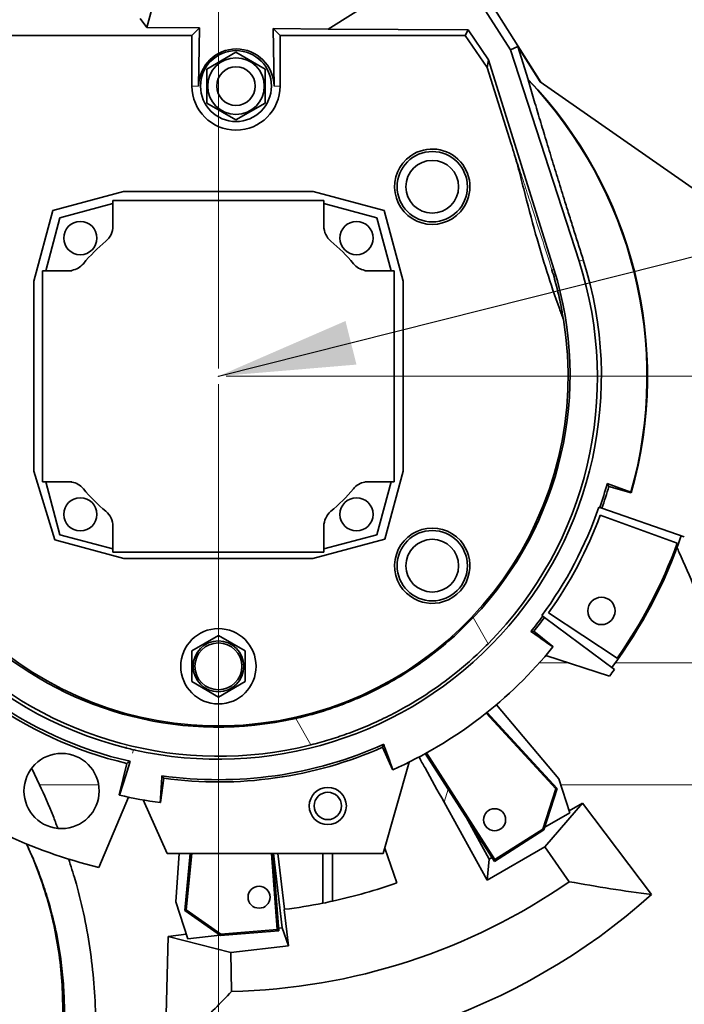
# Model space of a CAD drawing. Header units: millimetres. Extents: x 0 to 11920, y 0 to 8400.
# Tile 101 of 121: x 8081 to 8421, y 4892 to 5396. Entities that reach past the tile are written whole.
import ezdxf

# ---------------------------------------------------------------- set-up
doc = ezdxf.new("R2010")
doc.units = ezdxf.units.MM
doc.header["$LTSCALE"] = 20
doc.header["$PDSIZE"] = -1
doc.styles.add('SLDTEXTSTYLE0', font='TXT', dxfattribs={"width": 0.605})
doc.dimstyles.new('SLDDIMSTYLE0', dxfattribs={"dimtxt": 70, "dimasz": 70, "dimexe": 0, "dimexo": 0.0625, "dimgap": -17.5, "dimtad": 1, "dimdec": 1, "dimrnd": 1e-09, "dimzin": 12, "dimdsep": 46, "dimtxsty": 'SLDTEXTSTYLE0', "dimsah": 1, "dimcen": 0.09, "dimadec": 0, "dimazin": 3, "dimtfac": 1, "dimtofl": 0, "dimtmove": 0, "dimatfit": 3, "dimfxl": 1, "dimfrac": 2, "dimtolj": 1, "dimarcsym": 0})
doc.dimstyles.new('SLDDIMSTYLE1', dxfattribs={"dimtxt": 70, "dimasz": 70, "dimexe": 0, "dimexo": 0.0625, "dimgap": -17.5, "dimtad": 1, "dimdec": 1, "dimrnd": 1e-09, "dimzin": 12, "dimdsep": 46, "dimtxsty": 'SLDTEXTSTYLE0', "dimsah": 1, "dimcen": 0.09, "dimadec": 0, "dimazin": 3, "dimtfac": 1, "dimtmove": 0, "dimatfit": 0, "dimfxl": 1, "dimfrac": 2, "dimtolj": 1, "dimarcsym": 0})
doc.dimstyles.new('SLDDIMSTYLE2', dxfattribs={"dimtxt": 70, "dimasz": 70, "dimexe": 0, "dimexo": 0.0625, "dimgap": 17.5, "dimtad": 1, "dimdec": 1, "dimrnd": 1e-09, "dimzin": 12, "dimdsep": 46, "dimtxsty": 'SLDTEXTSTYLE0', "dimsah": 1, "dimcen": 0.09, "dimadec": 0, "dimazin": 3, "dimtfac": 1, "dimtmove": 0, "dimatfit": 0, "dimfxl": 1, "dimfrac": 2, "dimtolj": 1, "dimtzin": 12, "dimarcsym": 0})
doc.dimstyles.new('SLDDIMSTYLE5', dxfattribs={"dimtxt": 0.18, "dimasz": 70, "dimexe": 0, "dimexo": 0.0625, "dimgap": 0, "dimtad": 0, "dimtih": 1, "dimtoh": 1, "dimdec": 0, "dimrnd": 1e-09, "dimzin": 0, "dimdsep": 46, "dimtxsty": 'Standard', "dimsah": 1, "dimcen": 0.09, "dimadec": 0, "dimazin": 0, "dimtfac": 70, "dimtdec": 0, "dimtofl": 0, "dimtmove": 0, "dimatfit": 3, "dimfxl": 1, "dimfrac": 2, "dimtolj": 1, "dimtzin": 0, "dimarcsym": 0})

# ---------------------------------------------------------------- blocks, each defined once
blk = doc.blocks.new('_D')
at = {"color": 7, "linetype": 'Continuous', "lineweight": 0}
for p, q in [((8250.75, 6346.66), (8250.75, 6454.09)), ((8250.75, 6454.09), (8459.29, 6454.09)), ((8459.29, 6454.09), (8459.29, 6346.66)), ((7872.78, 5643.24), (7872.78, 6355.17)), ((8182.78, 5217.64), (8182.78, 6355.17)), ((8459.29, 6346.66), (8250.75, 6346.66)), ((8182.78, 6325.17), (7872.78, 6325.17)), ((8182.78, 6325.17), (8467.31, 6325.17))]:
    blk.add_line(p, q, dxfattribs=at)
at = {"color": 7, "linetype": 'Continuous', "lineweight": 18}
for points in [[(7872.78, 6325.17), (7942.78, 6315.17), (7942.78, 6335.17)], [(8182.78, 6325.17), (8112.78, 6335.17), (8112.78, 6315.17)]]:
    blk.add_solid(points, dxfattribs=at)
at = {"color": 7, "linetype": 'Continuous', "lineweight": 18, "insert": (8274.81, 6436.89), "char_height": 70, "attachment_point": 1, "style": 'SLDTEXTSTYLE0'}
blk.add_mtext('310', dxfattribs=at)
blk = doc.blocks.new('_D_1')
at = {"color": 7, "linetype": 'Continuous', "lineweight": 0}
for p, q in [((9195.6, 5708.24), (9195.6, 5828.24)), ((7698.78, 5708.24), (9225.6, 5708.24)), ((9195.6, 5213.64), (9195.6, 5708.24)), ((9066.68, 5316.56), (9066.68, 5605.31)), ((9066.68, 5605.31), (9174.11, 5605.31)), ((9174.11, 5605.31), (9174.11, 5316.56)), ((9174.11, 5316.56), (9066.68, 5316.56)), ((8186.78, 5213.64), (9225.6, 5213.64)), ((9195.6, 5213.64), (9195.6, 5093.64))]:
    blk.add_line(p, q, dxfattribs=at)
at = {"color": 7, "linetype": 'Continuous', "lineweight": 18}
for points in [[(9195.6, 5708.24), (9205.6, 5778.24), (9185.6, 5778.24)], [(9195.6, 5213.64), (9185.6, 5143.64), (9205.6, 5143.64)]]:
    blk.add_solid(points, dxfattribs=at)
at = {"color": 7, "linetype": 'Continuous', "lineweight": 18, "insert": (9083.88, 5340.62), "char_height": 70, "attachment_point": 1, "rotation": 90, "style": 'SLDTEXTSTYLE0'}
blk.add_mtext('494,6', dxfattribs=at)
blk = doc.blocks.new('_D_2')
at = {"color": 7, "linetype": 'Continuous', "lineweight": 0}
for p, q in [((9034.25, 5639.24), (9034.25, 5759.24)), ((7796.78, 5639.24), (9064.25, 5639.24)), ((9034.25, 5213.64), (9034.25, 5639.24)), ((8905.34, 5282.06), (8905.34, 5570.81)), ((8905.34, 5570.81), (9012.77, 5570.81)), ((9012.77, 5570.81), (9012.77, 5282.06)), ((9012.77, 5282.06), (8905.34, 5282.06)), ((8186.78, 5213.64), (9064.25, 5213.64)), ((9034.25, 5213.64), (9034.25, 5093.64))]:
    blk.add_line(p, q, dxfattribs=at)
at = {"color": 7, "linetype": 'Continuous', "lineweight": 18}
for points in [[(9034.25, 5639.24), (9044.25, 5709.24), (9024.25, 5709.24)], [(9034.25, 5213.64), (9024.25, 5143.64), (9044.25, 5143.64)]]:
    blk.add_solid(points, dxfattribs=at)
at = {"color": 7, "linetype": 'Continuous', "lineweight": 18, "insert": (8922.53, 5306.12), "char_height": 70, "attachment_point": 1, "rotation": 90, "style": 'SLDTEXTSTYLE0'}
blk.add_mtext('425,6', dxfattribs=at)
blk = doc.blocks.new('_D_5')
at = {"color": 7, "linetype": 'Continuous', "lineweight": 0}
for p, q in [((8182.78, 5209.64), (8182.78, 4467.35)), ((8291.78, 4759.93), (8291.78, 4467.35)), ((8182.78, 4497.35), (8062.78, 4497.35)), ((8182.78, 4497.35), (8291.78, 4497.35)), ((8291.78, 4497.35), (8737.48, 4497.35))]:
    blk.add_line(p, q, dxfattribs=at)
at = {"color": 7, "linetype": 'Continuous', "lineweight": 18}
for centre, start, end in [((8671.81, 4551.06), 153.4349, 206.5651), ((8617.37, 4551.06), 333.4349, 26.5651)]:
    blk.add_arc(centre, 120.11, start, end, dxfattribs=at)
for points in [[(8182.78, 4497.35), (8112.78, 4507.35), (8112.78, 4487.35)], [(8291.78, 4497.35), (8361.78, 4487.35), (8361.78, 4507.35)]]:
    blk.add_solid(points, dxfattribs=at)
at = {"color": 7, "linetype": 'Continuous', "lineweight": 18, "insert": (8564.38, 4587.58), "char_height": 70, "attachment_point": 1, "style": 'SLDTEXTSTYLE0'}
blk.add_mtext('109', dxfattribs=at)
blk = doc.blocks.new('_D_6')
at = {"color": 7, "linetype": 'Continuous', "lineweight": 0}
for p, q in [((8186.78, 5213.64), (8733.41, 5213.64)), ((8703.41, 4763.64), (8703.41, 5213.64)), ((8145.78, 4763.64), (8733.41, 4763.64))]:
    blk.add_line(p, q, dxfattribs=at)
at = {"color": 7, "linetype": 'Continuous', "lineweight": 18}
for centre, start, end in [((8649.69, 4961.41), 63.4349, 116.5651), ((8649.69, 5015.86), 243.4349, 296.5651)]:
    blk.add_arc(centre, 120.11, start, end, dxfattribs=at)
for points in [[(8703.41, 5213.64), (8693.41, 5143.64), (8713.41, 5143.64)], [(8703.41, 4763.64), (8713.41, 4833.64), (8693.41, 4833.64)]]:
    blk.add_solid(points, dxfattribs=at)
at = {"color": 7, "linetype": 'Continuous', "lineweight": 18, "insert": (8613.18, 4908.43), "char_height": 70, "attachment_point": 1, "rotation": 90, "style": 'SLDTEXTSTYLE0'}
blk.add_mtext('450', dxfattribs=at)
blk = doc.blocks.new('_D_10')
at = {"color": 7, "linetype": 'Continuous', "lineweight": 0}
for p, q in [((8644.59, 5639.24), (8644.59, 5759.24)), ((8515.67, 5454.96), (8515.67, 5663.51)), ((8515.67, 5663.51), (8623.1, 5663.51)), ((8623.1, 5663.51), (8623.1, 5454.96)), ((7876.78, 5639.24), (8674.59, 5639.24)), ((8644.59, 5479.24), (8644.59, 5639.24)), ((7876.78, 5479.24), (8674.59, 5479.24)), ((8644.59, 5479.24), (8644.59, 5359.24)), ((8623.1, 5454.96), (8515.67, 5454.96))]:
    blk.add_line(p, q, dxfattribs=at)
at = {"color": 7, "linetype": 'Continuous', "lineweight": 18}
for points in [[(8644.59, 5639.24), (8654.59, 5709.24), (8634.59, 5709.24)], [(8644.59, 5479.24), (8634.59, 5409.24), (8654.59, 5409.24)]]:
    blk.add_solid(points, dxfattribs=at)
at = {"color": 7, "linetype": 'Continuous', "lineweight": 18, "insert": (8532.87, 5479.03), "char_height": 70, "attachment_point": 1, "rotation": 90, "style": 'SLDTEXTSTYLE0'}
blk.add_mtext('160', dxfattribs=at)
blk = doc.blocks.new('SW_NOTE_0_3')
at = {"color": 0, "linetype": 'Continuous', "lineweight": 0, "insert": (-733.62, 451.49), "char_height": 70, "attachment_point": 1, "style": 'SLDTEXTSTYLE0'}
blk.add_mtext('Allowed positions for', dxfattribs=at)

msp = doc.modelspace()

# ---------------------------------------------------------------- linework, layer by layer
at = {"color": 7, "linetype": 'Continuous', "lineweight": 35}
for p, q in [((8347.90328, 5364.092417), (8250.903618, 5517.285492)), ((8146.114164, 5392.208787), (8157.649052, 5433.858082)), ((8332.404714, 5380.628989), (8300.618862, 5430.283427)), ((8239.046079, 5391.296422), (8264.609476, 5407.482799)), ((8142.666018, 5396.799239), (8146.114164, 5392.208787)), ((7987.393232, 5388.073343), (8169.217831, 5388.073343)), ((8146.114164, 5392.208787), (8173.088452, 5391.943965)), ((8173.088452, 5391.943965), (8169.217831, 5388.073343)), ((8169.217831, 5362.135074), (8169.217831, 5388.073343)), ((8173.088452, 5391.943965), (8172.637679, 5362.135074)), ((8210.836759, 5391.573369), (8239.046079, 5391.296422)), ((8211.29062, 5362.135074), (8210.836759, 5391.573369)), ((8214.336785, 5388.073343), (8210.836759, 5391.573369)), ((8214.336785, 5388.073343), (8214.336785, 5362.135074)), ((8214.336785, 5388.073343), (8309.095597, 5388.073343)), ((8239.046079, 5391.296422), (8310.64784, 5391.010106)), ((8309.095597, 5388.073343), (8310.64784, 5391.010106)), ((8320.320945, 5371.606541), (8309.095597, 5388.073343)), ((8321.023904, 5375.543625), (8310.64784, 5391.010106)), ((8176.777308, 5370.795328), (8191.777308, 5379.455582)), ((8191.777308, 5379.455582), (8206.777308, 5370.795328)), ((8332.404714, 5380.628989), (8336.094803, 5382.350067)), ((8367.433503, 5272.452113), (8332.404714, 5380.628989)), ((8347.459247, 5364.402023), (8336.094803, 5382.350067)), ((8336.094803, 5382.350067), (8341.433668, 5365.588691)), ((8320.320945, 5371.606541), (8321.023904, 5375.543625)), ((8354.59925, 5268.364122), (8321.023904, 5375.543625)), ((8176.777308, 5353.47482), (8176.777308, 5370.795328)), ((8206.777308, 5370.795328), (8206.777308, 5353.47482)), ((8332.752972, 5332.576171), (8320.320945, 5371.606541)), ((8341.433668, 5365.588691), (8341.343921, 5365.319605)), ((8347.459247, 5364.402023), (8465.500953, 5282.096295)), ((8191.777308, 5344.814566), (8176.777308, 5353.47482)), ((8206.777308, 5353.47482), (8191.777308, 5344.814566)), ((8134.196231, 5308.169064), (8097.95431, 5298.458071)), ((8231.358385, 5308.169064), (8134.196231, 5308.169064)), ((8267.600305, 5298.458071), (8231.358385, 5308.169064)), ((8128.777308, 5303.635074), (8128.777308, 5290.472565)), ((8236.777308, 5303.635074), (8128.777308, 5303.635074)), ((8236.777308, 5290.472565), (8236.777308, 5303.635074)), ((8097.95431, 5298.458071), (8088.243317, 5262.216151)), ((8128.777308, 5302.027379), (8101.652952, 5294.759429)), ((8263.901663, 5294.759429), (8236.777308, 5302.027379)), ((8277.311298, 5262.216151), (8267.600305, 5298.458071)), ((8101.652952, 5294.759429), (8094.385003, 5267.635074)), ((8271.169613, 5267.635074), (8263.901663, 5294.759429)), ((8092.777308, 5267.635074), (8092.777308, 5159.635074)), ((8107.777308, 5267.635074), (8092.777308, 5267.635074)), ((8107.777308, 5267.805342), (8107.777308, 5267.635074)), ((8257.777308, 5267.635074), (8257.777308, 5267.805342)), ((8272.777308, 5267.635074), (8257.777308, 5267.635074)), ((8272.777308, 5159.635074), (8272.777308, 5267.635074)), ((8088.243317, 5262.216151), (8088.243317, 5165.0761)), ((8277.311298, 5165.053997), (8277.311298, 5262.216151)), ((8088.243317, 5165.0761), (8099.007355, 5129.865121)), ((8267.985746, 5130.250562), (8277.311298, 5165.053997)), ((8092.777308, 5159.635074), (8107.777308, 5159.635074)), ((8094.385003, 5159.635074), (8101.652952, 5132.510718)), ((8107.777308, 5159.635074), (8107.777308, 5159.464806)), ((8257.777308, 5159.635074), (8272.777308, 5159.635074)), ((8257.777308, 5159.464806), (8257.777308, 5159.635074)), ((8263.901663, 5132.510718), (8271.169613, 5159.635074)), ((8394.032745, 5154.28267), (8381.884109, 5158.65724)), ((8381.884109, 5158.65724), (8382.676625, 5157.24397)), ((8394.206115, 5153.972677), (8382.676625, 5157.24397)), ((8394.206115, 5153.972677), (8394.032745, 5154.28267)), ((8378.081443, 5146.386467), (8377.554134, 5146.568034)), ((8378.081443, 5146.386467), (8379.162434, 5146.014252)), ((8378.233373, 5142.494884), (8417.700463, 5128.130038)), ((8379.162434, 5146.014252), (8421.345304, 5131.489525)), ((8128.777308, 5136.797583), (8128.777308, 5123.635074)), ((8236.777308, 5123.635074), (8236.777308, 5136.797583)), ((8101.652952, 5132.510718), (8128.777308, 5125.242769)), ((8236.777308, 5125.242769), (8263.901663, 5132.510718)), ((8099.007355, 5129.865121), (8134.366024, 5120.390794)), ((8231.188591, 5120.390794), (8267.985746, 5130.250562)), ((8128.777308, 5123.635074), (8236.777308, 5123.635074)), ((8134.366024, 5120.390794), (8231.188591, 5120.390794)), ((8348.371821, 5091.10158), (8348.820126, 5090.769851)), ((8349.739158, 5090.089803), (8348.820126, 5090.769851)), ((8386.890558, 5069.2821), (8351.847285, 5092.476737)), ((8385.602007, 5063.552691), (8349.739158, 5090.089803)), ((8182.777974, 5080.851179), (8169.16665, 5072.993703)), ((8196.387965, 5072.992934), (8182.777974, 5080.851179)), ((8342.7461, 5082.959652), (8344.357427, 5083.130061)), ((8344.357427, 5083.130061), (8354.100303, 5075.285278)), ((8169.16665, 5072.993703), (8169.16665, 5057.276444)), ((8196.387965, 5057.277213), (8196.387965, 5072.992934)), ((8350.430155, 5070.669575), (8382.992883, 5060.089303)), ((8169.16665, 5057.276444), (8182.777974, 5049.418968)), ((8182.777974, 5049.418968), (8196.387965, 5057.277213)), ((8325.169187, 5045.494764), (8357.094816, 5007.44728)), ((8355.485346, 5002.384989), (8319.799548, 5041.090828)), ((8356.30027, 5002.56346), (8320.364203, 5041.540747)), ((8267.402212, 5025.208149), (8266.819004, 5023.696434)), ((8271.863001, 5012.249935), (8266.819004, 5023.696434)), ((8288.719679, 5020.443912), (8324.172465, 4965.168054)), ((8289.351938, 5020.791979), (8324.389843, 4966.162977)), ((8131.981964, 4999.364059), (8135.816479, 5015.436978)), ((8267.208234, 4969.320627), (8280.372824, 5016.095897)), ((8087.153872, 5012.853752), (8091.157684, 5004.49978)), ((8154.807347, 5007.826), (8153.141653, 4995.428835)), ((8357.094816, 5007.44728), (8362.697224, 4990.204842)), ((8348.819243, 4981.831486), (8355.485346, 5002.384989)), ((8349.424782, 4981.364365), (8356.30027, 5002.56346)), ((8355.485346, 5002.384989), (8356.30027, 5002.56346)), ((8136.782023, 4998.156433), (8121.509636, 4962.176946)), ((8144.22206, 4996.701665), (8156.574199, 4969.320627)), ((8298.320278, 4995.552827), (8320.349968, 4955.670243)), ((8349.987725, 4972.761147), (8369.229641, 4995.119266)), ((8362.362773, 4991.234178), (8369.229641, 4995.119266)), ((8369.229641, 4995.119266), (8404.545247, 4948.255411)), ((8349.898244, 4982.824184), (8362.697224, 4990.204842)), ((8309.614394, 4987.866126), (8321.458254, 4966.423985)), ((8324.172465, 4965.168054), (8349.424782, 4981.364365)), ((8324.389843, 4966.162977), (8348.819243, 4981.831486)), ((8348.819243, 4981.831486), (8349.424782, 4981.364365)), ((8267.961316, 4971.996411), (8274.207175, 4954.278988)), ((8320.349968, 4955.670243), (8349.987725, 4972.761147)), ((8349.987725, 4972.761147), (8362.406222, 4954.871758)), ((8156.574199, 4969.320627), (8267.208234, 4969.320627)), ((8160.95153, 4944.518676), (8162.685852, 4969.320627)), ((8165.526735, 4940.110093), (8168.353846, 4969.320627)), ((8166.284072, 4940.459939), (8169.077323, 4969.320627)), ((8209.896449, 4969.320627), (8212.94308, 4930.365313)), ((8210.61876, 4969.320627), (8213.717148, 4929.70354)), ((8215.44547, 4931.298381), (8210.959397, 4969.320627)), ((8216.654971, 4940.729772), (8213.281665, 4969.320627)), ((8236.277308, 4943.88936), (8236.277308, 4969.320627)), ((8241.277308, 4969.320627), (8241.277308, 4944.92938)), ((8320.349968, 4955.670243), (8321.458254, 4966.423985)), ((8321.458254, 4966.423985), (8322.851598, 4967.22747)), ((8324.389843, 4966.162977), (8324.172465, 4965.168054)), ((8167.070896, 4925.685204), (8160.95153, 4944.518676)), ((8166.284072, 4940.459939), (8165.526735, 4940.110093)), ((8183.808477, 4927.364432), (8165.526735, 4940.110093)), ((8184.009067, 4928.102431), (8166.284072, 4940.459939)), ((8216.464234, 4940.706162), (8216.654971, 4940.729772)), ((8218.673144, 4921.984287), (8216.464234, 4940.706162)), ((8213.717148, 4929.70354), (8183.808477, 4927.364432)), ((8212.94308, 4930.365313), (8184.009067, 4928.102431)), ((8212.94308, 4930.365313), (8213.717148, 4929.70354)), ((8213.609083, 4931.085295), (8215.44547, 4931.298381)), ((8218.673144, 4921.984287), (8215.44547, 4931.298381)), ((8155.357929, 4864.795817), (8157.052363, 4926.879622)), ((8157.052363, 4926.879622), (8166.339015, 4927.937702)), ((8189.124779, 4918.555622), (8157.052363, 4926.879622)), ((8167.070896, 4925.685204), (8183.485157, 4927.589844)), ((8184.009067, 4928.102431), (8183.808477, 4927.364432)), ((8189.124779, 4918.555622), (8218.673144, 4921.984287)), ((8189.551724, 4898.707928), (8189.124779, 4918.555622))]:
    msp.add_line(p, q, dxfattribs=at)
at = {"color": 8, "linetype": 'Continuous', "lineweight": 18}
for p, q in [((8169.217831, 5362.135074), (8172.637679, 5362.135074)), ((8214.336785, 5362.135074), (8211.29062, 5362.135074)), ((8367.433503, 5272.452113), (8369.613506, 5273.146491)), ((8353.551686, 5268.03045), (8354.59925, 5268.364122)), ((8320.904623, 5076.711063), (8313.278495, 5090.109686)), ((8347.177029, 5066.940348), (8361.907536, 5066.940348)), ((8386.065369, 5066.940348), (8439.975551, 5066.940348)), ((8230.065462, 5024.904026), (8222.365579, 5038.432232)), ((8135.917528, 5023.231464), (8135.315415, 5023.889291)), ((8138.78826, 5020.602188), (8139.342402, 5022.421103)), ((8121.445432, 5004.49978), (8091.157684, 5004.49978)), ((8298.320278, 4995.552827), (8300.397239, 5002.236962)), ((8452.661862, 5004.49978), (8358.052517, 5004.49978))]:
    msp.add_line(p, q, dxfattribs=at)
at = {"color": 7, "linetype": 'Continuous', "lineweight": 35, "flags": 128}
msp.add_lwpolyline([(8153.827147, 5009.116203), (8154.608089, 5008.087676), (8154.807347, 5007.826)], dxfattribs=at)
at = {"color": 8, "linetype": 'Continuous', "lineweight": 18}
for centre, radius in [((8191.777308, 5362.135074), 18.248325), ((8292.277308, 5310.635074), 18.01249), ((8292.277308, 5116.635074), 18.01249)]:
    msp.add_circle(centre, radius, dxfattribs=at)
at = {"color": 7, "linetype": 'Continuous', "lineweight": 35}
for centre, radius in [((8191.777308, 5362.135074), 18.154157), ((8191.777308, 5362.135074), 14.5), ((8191.777308, 5362.135074), 9.875), ((8292.277308, 5310.635074), 17.994279), ((8292.277308, 5310.635074), 13.5), ((8112.067308, 5284.345074), 8.5), ((8253.487308, 5284.345074), 8.5), ((8112.06663, 5142.924396), 8.5), ((8253.487308, 5142.925074), 8.5), ((8292.277308, 5116.635074), 17.994279), ((8292.277308, 5116.635074), 13.5), ((8378.884546, 5093.460404), 7), ((8182.777308, 5065.135074), 19.283991), ((8182.777308, 5065.135074), 13), ((8182.777308, 5065.135074), 12), ((8102.463006, 5001.301344), 19.25), ((8238.777308, 4993.635074), 9.5), ((8238.777308, 4993.635074), 7), ((8324.189988, 4986.569656), 5.65), ((8203.610092, 4946.947532), 5.65)]:
    msp.add_circle(centre, radius, dxfattribs=at)
for centre, radius, start, end in [((8182.777308, 5213.635074), 219.434655, 344.30724468, 43.72925655), ((8182.777308, 5213.635074), 219.685553, 344.24163964, 43.76378964), ((8191.777308, 5362.135074), 22.559477, 180, 0), ((8292.277308, 5310.635074), 19.283991, 318.22903263, 124.84288604), ((8292.277308, 5310.635074), 19.283991, 124.84288604, 318.22903263), ((8118.777308, 5290.472565), 10, 309.7918195, 0), ((8246.777308, 5290.472565), 10, 179.99999999, 230.2081805), ((8182.777308, 5213.635074), 90, 129.7918195, 140.20818051), ((8182.777308, 5213.635074), 90, 39.7918195, 50.2081805), ((8182.777308, 5213.635074), 196.085118, 257.20223457, 17.66781552), ((8105.939817, 5277.635074), 10, 280.58821007, 320.20818044), ((8259.614799, 5277.635074), 10, 219.7918195, 259.41178994), ((8182.777308, 5213.635074), 179, 190.46597469, 9.3137609), ((8182.777308, 5213.635074), 196.085118, 191.57626942, 256.17384621), ((8105.939817, 5149.635074), 10, 79.41178994, 90), ((8105.939817, 5149.635074), 10, 39.79181956, 79.41178993), ((8259.614799, 5149.635074), 10, 100.58821006, 140.2081805), ((8182.777308, 5213.635074), 206.557693, 341, 344.56398224), ((8182.777308, 5213.635074), 207.700971, 341, 344.24637173), ((8182.777308, 5213.635074), 90, 219.79181949, 230.2081805), ((8182.777308, 5213.635074), 90, 309.7918195, 320.2081805), ((8182.777308, 5213.635074), 206, 323.5, 341), ((8118.777308, 5136.797583), 10, 0, 50.2081805), ((8246.777308, 5136.797583), 10, 129.7918195, 180.00000001), ((8182.777308, 5213.635074), 208, 324.3739914, 340), ((8292.277308, 5116.635074), 19.283991, 41.77096737, 235.15711396), ((8182.777308, 5213.635074), 250.689806, 323.5, 341), ((8292.277308, 5116.635074), 19.283991, 349.36895012, 41.77096737), ((8182.777308, 5213.635074), 250, 324.73128582, 340), ((8292.277308, 5116.635074), 19.283991, 287.55913121, 349.36895012), ((8182.777308, 5213.635074), 203.685553, 211.4933154, 256.67022019), ((8182.777308, 5213.635074), 202.263281, 211.08979566, 257.07373994), ((8292.277308, 5116.635074), 19.283991, 235.15711396, 287.55913121), ((8182.777308, 5213.635074), 206.557693, 320.75527647, 323.5), ((8182.777308, 5213.635074), 207.700971, 321.07288699, 323.5), ((8182.777308, 5213.635074), 220.332955, 293.91103504, 321.02969005), ((8182.777308, 5213.635074), 252.314447, 322.51532107, 323.5), ((8182.777308, 5213.635074), 206.557693, 261.94316574, 294.18544862), ((8182.777308, 5213.635074), 196.085118, 256.17384621, 257.20223457), ((8182.777308, 5213.635074), 207.700971, 262.26077625, 293.8678381), ((8182.777308, 5213.635074), 258.814447, 232.85884895, 256.30671318), ((8182.777308, 5213.635074), 220.332955, 256.7117071, 262.21757932), ((8182.777308, 5213.635074), 315, 271.23230287, 304.76769713), ((8182.777308, 5213.635074), 275, 282.28222546, 289.41889955), ((8182.777308, 5213.635074), 275, 281.21817154, 282.28222546), ((8182.777308, 5213.635074), 275, 277.07632929, 281.21817154)]:
    msp.add_arc(centre, radius, start, end, dxfattribs=at)
for centre, major_axis, ratio, start_param, end_param in [((8191.964193, 5361.839923), (-10.341358, 16.332268), 0.9998366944, 4.1632683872, 7.2743218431), ((8183.289803, 5212.825682), (-103.546896, 163.533223), 0.9999877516, 3.3680100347, 4.4610775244), ((8182.299236, 5214.3901), (-96.591923, 152.549126), 0.9999877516, 3.3887669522, 4.4515015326), ((8182.588879, 5214.55496), (-36.233086, 176.885741), 0.9999864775, 2.2287988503, 3.1616689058), ((8182.979304, 5212.648952), (-38.842001, 189.622163), 0.9999864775, 2.1656778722, 3.1852793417), ((8017.427461, 5008.27781), (248.15084, 308.192468), 0.7456587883, 5.4399699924, 5.440597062), ((8424.042999, 5319.950848), (362.082488, 159.554721), 0.7456587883, 3.9841808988, 3.9848079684), ((8439.23179, 5152.452753), (384.877254, -91.820129), 0.7456587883, 3.9841808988, 3.9848079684), ((7921.473772, 5248.744047), (392.154532, -52.690229), 0.7456587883, 5.4399699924, 5.440597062), ((8182.777308, 5197.353573), (0, 333.688894), 0.9988089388, 3.0592310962, 3.8696053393)]:
    msp.add_ellipse(centre, major_axis=major_axis, ratio=ratio, start_param=start_param, end_param=end_param, dxfattribs=at)
at = {"color": 8, "linetype": 'Continuous', "lineweight": 18}
msp.add_ellipse((7952.551125, 5268.560112), major_axis=(345.514808, -82.429434), ratio=0.7456587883, start_param=5.4497082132, end_param=5.4524760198, dxfattribs=at)
at = {"color": 7, "linetype": 'Continuous', "lineweight": 35}
for points, knots in [([(8341.343921, 5365.319605), (8342.274881, 5362.163383), (8344.137486, 5355.84862), (8347.078273, 5345.996448), (8350.156829, 5335.770908), (8353.38423, 5325.152097), (8356.751002, 5314.176307), (8359.810136, 5304.294741), (8362.517061, 5295.617261), (8364.852507, 5288.175724), (8367.218306, 5280.679168), (8368.815107, 5275.65738), (8369.613506, 5273.146491)], [0, 0, 0, 0, 0.1133836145, 0.2268505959, 0.3402139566, 0.4575385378, 0.5749860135, 0.6922852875, 0.7688568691, 0.845427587, 0.9227139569, 1, 1, 1, 1]), ([(8350.940733, 5267.198805), (8348.990674, 5273.575933), (8344.707558, 5287.582682), (8340.072489, 5305.635327), (8336.177695, 5321.109463), (8333.894425, 5328.75434), (8332.752972, 5332.576171)], [0, 0, 0, 0, 0.2947399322, 0.6473678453, 0.8237119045, 1, 1, 1, 1]), ([(8350.940733, 5267.198805), (8353.028626, 5260.865426), (8355.744006, 5252.628636), (8358.727974, 5244.486191), (8359.417528, 5242.604583)], [0, 0, 0, 0, 0.7689135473, 1, 1, 1, 1]), ([(8353.551686, 5268.03045), (8353.559805, 5268.0042), (8354.526913, 5264.877453), (8356.273216, 5258.598018), (8358.167512, 5250.133173), (8359.0579, 5244.77055), (8359.417528, 5242.604583)], [0, 0, 0, 0, 0.00314625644, 0.37476163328, 0.74746576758, 1, 1, 1, 1]), ([(8417.535463, 5126.069896), (8417.940573, 5125.197334), (8421.176174, 5118.228213), (8426.765681, 5104.959563), (8434.075005, 5086.183189), (8438.009306, 5073.352661), (8439.975551, 5066.940348)], [0, 0, 0, 0, 0.0455943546, 0.3641605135, 0.6822265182, 1, 1, 1, 1]), ([(8222.365579, 5038.432232), (8225.547038, 5039.203732), (8231.909955, 5040.746733), (8241.314443, 5043.72775), (8250.588262, 5047.198176), (8261.225885, 5051.874414), (8273.006959, 5058.059369), (8285.77599, 5066.173495), (8297.916637, 5075.437212), (8307.001995, 5083.625398), (8311.925064, 5088.711449), (8313.278495, 5090.109686)], [0, 0, 0, 0, 0.0925373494, 0.1850747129, 0.2787408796, 0.3724070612, 0.5134869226, 0.6545668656, 0.799758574, 0.9449503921, 1, 1, 1, 1]), ([(8342.7461, 5082.959652), (8346.328579, 5080.453633), (8350.169748, 5077.766655), (8353.833276, 5075.234344), (8354.080003, 5075.063801)], [0, 0, 0, 0, 0.9326531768, 1, 1, 1, 1]), ([(8320.904623, 5076.711063), (8318.381831, 5074.239763), (8313.328691, 5069.289762), (8303.851068, 5061.207531), (8292.383579, 5052.653172), (8280.112362, 5045.010912), (8268.835284, 5039.041074), (8258.772033, 5034.422546), (8248.918603, 5030.573183), (8239.346656, 5027.373395), (8233.16172, 5025.727821), (8230.065462, 5024.904026)], [0, 0, 0, 0, 0.1000809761, 0.2004616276, 0.3527965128, 0.5051313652, 0.6096259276, 0.7142056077, 0.8187000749, 0.9092389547, 1, 1, 1, 1]), ([(8267.402212, 5025.208149), (8268.711048, 5021.596935), (8270.202672, 5017.481389), (8271.710115, 5013.257004), (8271.981518, 5012.494652), (8272.082146, 5012.211995)], [0, 0, 0, 0, 0.8183647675, 0.9326550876, 1, 1, 1, 1]), ([(8132.133583, 4999.201345), (8133.01387, 5001.98635), (8134.77541, 5007.55942), (8136.612567, 5013.516979), (8137.531649, 5016.497393)], [0, 0, 0, 0, 0.4997256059, 1, 1, 1, 1]), ([(8135.816479, 5015.436978), (8135.916238, 5015.498434), (8136.487612, 5015.850422), (8137.05956, 5016.204848), (8137.531649, 5016.497393)], [0, 0, 0, 0, 0.1745958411, 1, 1, 1, 1]), ([(8285.445947, 5018.744886), (8286.490654, 5016.87395), (8290.801383, 5009.153988), (8295.079195, 5001.415721), (8298.320278, 4995.552827)], [0, 0, 0, 0, 0.2423504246, 1, 1, 1, 1]), ([(8153.827147, 5009.116203), (8153.58525, 5005.475754), (8153.273662, 5000.78648), (8153.002354, 4996.328585), (8152.941672, 4995.33151)], [0, 0, 0, 0, 0.7763350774, 1, 1, 1, 1]), ([(8100.470809, 4982.32749), (8099.699673, 4984.422469), (8096.929726, 4991.947699), (8093.577018, 4999.238613), (8091.157684, 5004.49978)], [0, 0, 0, 0, 0.2783939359, 1, 1, 1, 1]), ([(8452.661862, 5004.49978), (8453.336365, 4998.211467), (8454.686459, 4985.62471), (8455.545626, 4966.639741), (8455.570897, 4947.630666), (8454.729545, 4928.644908), (8452.512972, 4905.295201), (8448.930624, 4877.618489), (8444.558533, 4845.544231), (8437.481911, 4793.072764), (8428.30945, 4720.127322), (8416.714358, 4626.752098), (8405.425404, 4533.340201), (8395.378856, 4452.617707), (8386.14611, 4384.643442), (8378.175285, 4329.364296), (8372.75792, 4292.526344), (8370.049236, 4274.107351)], [0, 0, 0, 0, 0.0257745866, 0.0515906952, 0.0774240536, 0.1032463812, 0.1290261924, 0.1730067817, 0.2169907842, 0.260974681, 0.3888192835, 0.516664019, 0.6445085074, 0.7723517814, 0.848233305, 0.9241165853, 1, 1, 1, 1]), ([(8084.432749, 4974.269653), (8085.591554, 4971.74872), (8088.937972, 4964.468729), (8093.445443, 4951.993523), (8097.73872, 4936.876182), (8100.797332, 4921.455726), (8102.6501, 4905.84569), (8103.213422, 4891.142694), (8102.824653, 4877.436828), (8101.906836, 4869.019641), (8101.44794, 4864.811167)], [0, 0, 0, 0, 0.0740797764, 0.2139288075, 0.3538255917, 0.4937587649, 0.633717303, 0.7736882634, 0.8868473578, 1, 1, 1, 1]), ([(8084.491866, 4974.243049), (8085.787573, 4971.442862), (8088.584323, 4965.398733), (8092.226621, 4955.884705), (8096.163964, 4943.92184), (8099.750151, 4929.825814), (8102.292845, 4914.848932), (8103.626394, 4900.980024), (8104.001135, 4889.688221), (8103.804228, 4879.742046), (8103.306264, 4871.152368), (8102.653071, 4865.482811), (8102.326648, 4862.64954)], [0, 0, 0, 0, 0.0805556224, 0.17387717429, 0.2671357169, 0.41069925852, 0.55426291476, 0.66480511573, 0.77534489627, 0.85023003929, 0.9251548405, 1, 1, 1, 1]), ([(8052.809568, 4313.089422), (8053.521432, 4320.599672), (8056.045274, 4347.22652), (8060.856024, 4392.926506), (8067.747471, 4450.127098), (8075.193023, 4507.260056), (8084.432728, 4574.788807), (8095.144283, 4652.755549), (8106.569705, 4741.258867), (8114.957712, 4806.295362), (8119.224947, 4848.01346), (8120.119543, 4866.290122), (8120.155731, 4884.605486), (8119.181681, 4902.879844), (8117.135311, 4921.03238), (8113.897697, 4938.683729), (8110.172494, 4953.874113), (8107.217471, 4962.962607), (8106.050571, 4966.551535)], [0, 0, 0, 0, 0.0343391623, 0.1217461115, 0.2091595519, 0.296579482, 0.3839952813, 0.5193920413, 0.6547889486, 0.790181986, 0.8178622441, 0.8456398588, 0.8734387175, 0.9012029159, 0.9289004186, 0.9565271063, 0.9828331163, 1, 1, 1, 1]), ([(8362.406222, 4954.871758), (8369.489343, 4953.639226), (8383.657358, 4951.173854), (8397.582037, 4949.228306), (8404.545247, 4948.255411)], [0, 0, 0, 0, 0.4999374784, 1, 1, 1, 1]), ([(8189.551724, 4898.707928), (8183.887764, 4892.878999), (8172.558075, 4881.219322), (8161.091908, 4870.270888), (8155.357929, 4864.795817)], [0, 0, 0, 0, 0.4999219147, 1, 1, 1, 1])]:
    msp.add_open_spline(points, degree=3, knots=knots, dxfattribs=at)
at = {"color": 8, "linetype": 'Continuous', "lineweight": 18}
msp.add_open_spline([(8332.752972, 5332.576171), (8332.771826, 5332.518716), (8333.924965, 5329.00462), (8336.225917, 5321.959697), (8339.661544, 5311.363755), (8343.700775, 5298.834854), (8348.336733, 5284.384583), (8351.813289, 5273.482077), (8353.551686, 5268.03045)], degree=3, knots=[0, 0, 0, 0, 0.0027382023, 0.1674737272, 0.3324010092, 0.4972715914, 0.748618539, 1, 1, 1, 1], dxfattribs=at)
at = {"color": 7, "linetype": 'Continuous', "lineweight": 0}
msp.add_point((8182.777308, 5213.635074), dxfattribs=at)

# ---------------------------------------------------------------- block references
msp.add_blockref('SW_NOTE_0_3', (7941.111062, 4571.111137), dxfattribs=at)

# ---------------------------------------------------------------- dimensions: what is measured, and where the dimension line sits
at = {"color": 7, "linetype": 'Continuous', "lineweight": 18}
dim = msp.add_linear_dim(base=(7872.777308, 6325.170712), p1=(8182.777308, 5213.635074), p2=(7872.777308, 5639.235074), dimstyle='SLDDIMSTYLE0', dxfattribs=at)
dim.commit()
dim.dimension.update_dxf_attribs({"geometry": '_D', "text_midpoint": (8355.019175, 6325.170712), "dimtype": 160})
for base, p1, p2, picture, middle in [((9195.596869, 5708.235074), (8182.777308, 5213.635074), (7694.777308, 5708.235074), '_D_1', (9195.596869, 5460.935074)), ((9034.251891, 5639.235074), (8182.777308, 5213.635074), (7792.777308, 5639.235074), '_D_2', (9034.251891, 5426.435074)), ((8644.590151, 5639.235074), (7872.777308, 5479.235074), (7872.777308, 5639.235074), '_D_10', (8644.590151, 5559.235074))]:
    dim = msp.add_linear_dim(base=base, p1=p1, p2=p2, angle=90, dimstyle='SLDDIMSTYLE1', dxfattribs=at)
    dim.commit()
    dim.dimension.update_dxf_attribs({"geometry": picture, "text_midpoint": middle, "dimtype": 160})
dim = msp.add_linear_dim(base=(8291.777308, 4497.346001), p1=(8182.777308, 5213.635074), p2=(8291.777308, 4763.933763), text='(<>)', dimstyle='SLDDIMSTYLE2', dxfattribs=at)
dim.commit()
dim.dimension.update_dxf_attribs({"geometry": '_D_5', "text_midpoint": (8644.590151, 4497.346001), "dimtype": 160})
dim = msp.add_linear_dim(base=(8703.409999, 5213.635074), p1=(8141.777605, 4763.635074), p2=(8182.777308, 5213.635074), angle=90, text='(<>)', dimstyle='SLDDIMSTYLE2', dxfattribs=at)
dim.commit()
dim.dimension.update_dxf_attribs({"geometry": '_D_6', "text_midpoint": (8703.409999, 4988.635074), "dimtype": 160})

# ---------------------------------------------------------------- leaders
at = {"color": 7, "linetype": 'Continuous', "lineweight": 0}
msp.add_leader([(8182.777308, 5213.635074), (8536.666667, 5302.777778)], dimstyle='SLDDIMSTYLE5', dxfattribs=at)

doc.saveas('drawing.dxf')
